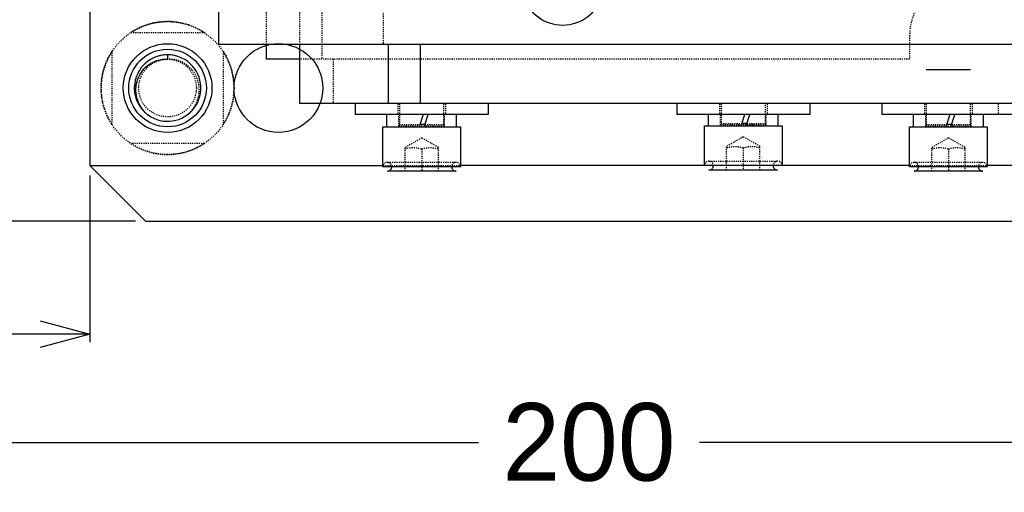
# Model space of a CAD drawing. Header units: millimetres. Extents: x -24622 to 57, y -1603 to 1112.
# Tile 178 of 219: x -715 to -626, y 791 to 833. Entities that reach past the tile are written whole.
import ezdxf

# ---------------------------------------------------------------- set-up
doc = ezdxf.new("R2010")
doc.units = ezdxf.units.MM
doc.linetypes.add('HIDDEN', pattern=[0.2, 0.1, -0.1])
doc.layers.add('02___PRT_ALL_AXES', color=7, linetype='Continuous')
doc.layers.add('DEFAULT_2', color=8, linetype='HIDDEN')
doc.dimstyles.new('7', dxfattribs={"dimtxt": 7, "dimasz": 4.5, "dimexe": 0.7, "dimexo": 0.9, "dimgap": 1.8, "dimtad": 0, "dimtxsty": 'Standard', "dimblk": 'OPEN30', "dimcen": 0, "dimclrd": 5, "dimclre": 3, "dimclrt": 256, "dimadec": 0, "dimazin": 2, "dimtm": 1e-09, "dimtfac": 0.6, "dimtofl": 0, "dimtmove": 0, "dimatfit": 3, "dimldrblk": 'OPEN30', "dimfxl": 1, "dimtolj": 1, "dimarcsym": 0})

# ---------------------------------------------------------------- blocks, each defined once
blk = doc.blocks.new('_Open30')
at = {"color": 0, "linetype": 'ByBlock', "lineweight": -2}
for p, q in [((-1, 0.268), (0, 0)), ((0, 0), (-1, -0.268)), ((0, 0), (-1, 0))]:
    blk.add_line(p, q, dxfattribs=at)
blk = doc.blocks.new('*D115')
at = {"color": 5, "linetype": 'ByBlock', "lineweight": -2}
for p, q in [((-779.817, 847.703), (-779.817, 852.203)), ((-779.817, 819.703), (-779.817, 843.203))]:
    blk.add_line(p, q, dxfattribs=at)
at = {"color": 3, "linetype": 'ByBlock', "lineweight": -2}
for p, q in [((-764.668, 847.703), (-780.517, 847.703)), ((-704.668, 815.203), (-780.517, 815.203))]:
    blk.add_line(p, q, dxfattribs=at)
at = {"layer": 'Defpoints', "color": 0, "linetype": 'ByBlock'}
for p in [(-779.817, 847.703), (-763.768, 847.703), (-703.768, 815.203)]:
    blk.add_point(p, dxfattribs=at)
at = {"color": 5, "linetype": 'ByBlock', "lineweight": -2, "xscale": 4.5, "yscale": 4.5, "zscale": 4.5}
for p, rotation in [((-779.817, 847.703), 90), ((-779.817, 815.203), 270)]:
    blk.add_blockref('_Open30', p, dxfattribs=dict(at, rotation=rotation))
at = {"linetype": 'ByBlock', "insert": (-779.817, 873.836), "char_height": 7, "attachment_point": 5, "rotation": 90}
blk.add_mtext('\\A1;32,5%%P10', dxfattribs=at)
blk = doc.blocks.new('*D116')
at = {"color": 3, "linetype": 'ByBlock', "lineweight": -2}
for p, q in [((-763.768, 838.803), (-763.768, 804.296)), ((-708.768, 819.303), (-708.768, 804.296))]:
    blk.add_line(p, q, dxfattribs=at)
at = {"color": 5, "linetype": 'ByBlock', "lineweight": -2}
for p, q in [((-759.268, 804.996), (-743.901, 804.996)), ((-713.268, 804.996), (-728.634, 804.996))]:
    blk.add_line(p, q, dxfattribs=at)
at = {"layer": 'Defpoints', "color": 0, "linetype": 'ByBlock'}
for p in [(-763.768, 839.703), (-708.768, 820.203), (-763.768, 804.996)]:
    blk.add_point(p, dxfattribs=at)
at = {"color": 5, "linetype": 'ByBlock', "lineweight": -2, "xscale": 4.5, "yscale": 4.5, "zscale": 4.5, "rotation": 180}
blk.add_blockref('_Open30', (-763.768, 804.996), dxfattribs=at)
at = {"color": 5, "linetype": 'ByBlock', "lineweight": -2, "xscale": 4.5, "yscale": 4.5, "zscale": 4.5}
blk.add_blockref('_Open30', (-708.768, 804.996), dxfattribs=at)
at = {"linetype": 'ByBlock', "insert": (-736.268, 804.996), "char_height": 7, "attachment_point": 5}
blk.add_mtext('\\A1;55', dxfattribs=at)
blk = doc.blocks.new('*D123')
at = {"color": 3, "linetype": 'ByBlock', "lineweight": -2}
for p, q in [((-763.768, 838.803), (-763.768, 794.537)), ((-563.768, 838.803), (-563.768, 794.537))]:
    blk.add_line(p, q, dxfattribs=at)
at = {"color": 5, "linetype": 'ByBlock', "lineweight": -2}
for p, q in [((-759.268, 795.237), (-673.734, 795.237)), ((-568.268, 795.237), (-653.801, 795.237))]:
    blk.add_line(p, q, dxfattribs=at)
at = {"layer": 'Defpoints', "color": 0, "linetype": 'ByBlock'}
for p in [(-763.768, 839.703), (-563.768, 839.703), (-563.768, 795.237)]:
    blk.add_point(p, dxfattribs=at)
at = {"color": 5, "linetype": 'ByBlock', "lineweight": -2, "xscale": 4.5, "yscale": 4.5, "zscale": 4.5, "rotation": 180}
blk.add_blockref('_Open30', (-763.768, 795.237), dxfattribs=at)
at = {"color": 5, "linetype": 'ByBlock', "lineweight": -2, "xscale": 4.5, "yscale": 4.5, "zscale": 4.5}
blk.add_blockref('_Open30', (-563.768, 795.237), dxfattribs=at)
at = {"linetype": 'ByBlock', "insert": (-663.768, 795.237), "char_height": 7, "attachment_point": 5}
blk.add_mtext('\\A1;200', dxfattribs=at)

msp = doc.modelspace()

# ---------------------------------------------------------------- linework, layer by layer
at = {"color": 7, "linetype": 'Continuous'}
for p, q in [((-697.137, 831.134), (-697.137, 839.703)), ((-708.768, 838.072), (-708.768, 820.203)), ((-597.137, 831.134), (-697.137, 831.134)), ((-692.847, 829.803), (-692.847, 831.134)), ((-689.847, 825.803), (-689.847, 831.134)), ((-681.868, 831.134), (-681.868, 825.803)), ((-678.971, 825.803), (-678.971, 831.134)), ((-701.768, 830.203), (-701.768, 829.803)), ((-689.847, 829.803), (-692.847, 829.803)), ((-633.347, 828.884), (-629.347, 828.884)), ((-599.36, 825.803), (-689.847, 825.803)), ((-684.847, 825.803), (-684.847, 824.803)), ((-672.847, 825.803), (-672.847, 824.803)), ((-655.847, 825.803), (-655.847, 824.803)), ((-643.847, 825.803), (-643.847, 824.803)), ((-637.347, 825.803), (-637.347, 824.803)), ((-672.847, 824.803), (-684.847, 824.803)), ((-681.997, 823.703), (-681.997, 824.803)), ((-678.71, 824.803), (-679.067, 823.703)), ((-678.627, 823.703), (-678.27, 824.803)), ((-675.697, 823.703), (-675.697, 824.803)), ((-643.847, 824.803), (-655.847, 824.803)), ((-652.997, 823.803), (-652.997, 824.803)), ((-650.034, 823.803), (-649.71, 824.803)), ((-649.594, 823.803), (-649.27, 824.803)), ((-646.697, 823.803), (-646.697, 824.803)), ((-614.847, 824.803), (-637.347, 824.803)), ((-634.497, 823.703), (-634.497, 824.803)), ((-631.21, 824.803), (-631.567, 823.703)), ((-631.127, 823.703), (-630.77, 824.803)), ((-628.197, 823.703), (-628.197, 824.803)), ((-682.347, 823.703), (-675.347, 823.703)), ((-682.347, 820.103), (-682.347, 823.703)), ((-678.562, 823.903), (-679.002, 823.903)), ((-675.347, 823.703), (-675.347, 820.103)), ((-653.347, 823.803), (-646.347, 823.803)), ((-653.347, 820.203), (-653.347, 823.803)), ((-649.529, 824.003), (-649.969, 824.003)), ((-646.347, 823.803), (-646.347, 820.203)), ((-634.847, 823.703), (-627.847, 823.703)), ((-634.847, 820.103), (-634.847, 823.703)), ((-631.062, 823.903), (-631.502, 823.903)), ((-627.847, 823.703), (-627.847, 820.103)), ((-708.768, 820.203), (-682.347, 820.203)), ((-703.768, 815.203), (-708.768, 820.203)), ((-675.347, 820.103), (-682.347, 820.103)), ((-675.747, 819.703), (-681.947, 819.703)), ((-634.847, 820.203), (-675.347, 820.203)), ((-646.747, 819.803), (-652.947, 819.803)), ((-627.847, 820.103), (-634.847, 820.103)), ((-628.247, 819.703), (-634.447, 819.703)), ((-588.768, 820.203), (-627.847, 820.203)), ((-703.768, 815.203), (-624.347, 815.203))]:
    msp.add_line(p, q, dxfattribs=at)
for centre, radius in [((-701.768, 827.203), 4), ((-691.768, 827.203), 4), ((-701.768, 827.203), 3.5)]:
    msp.add_circle(centre, radius, dxfattribs=at)
for centre, radius, start, end in [((-666.137, 836.634), 3.75, 124.49051, 55.55461), ((-701.768, 827.203), 3, 234, 231.6181), ((-701.653, 827.092), 2.982, 228.56376, 230.96216), ((-681.947, 820.103), 0.4, 270, 0.07448), ((-675.747, 820.103), 0.4, 179.92552, 270), ((-652.947, 820.203), 0.4, 270, 0.07448), ((-646.747, 820.203), 0.4, 179.92552, 270), ((-634.447, 820.103), 0.4, 270, 0.07448), ((-628.247, 820.103), 0.4, 179.92552, 270)]:
    msp.add_arc(centre, radius, start, end, dxfattribs=at)
at = {"color": 7, "linetype": 'Continuous', "start_tangent": (-0.749702, 0.661776), "end_tangent": (0.998132, -0.061099)}
msp.add_spline([(-703.626, 824.857), (-704.183, 825.515), (-704.526, 826.307), (-704.62, 827.164), (-704.568, 827.594), (-704.452, 828.01), (-704.036, 828.765), (-703.407, 829.353), (-703.03, 829.565), (-702.624, 829.713), (-701.768, 829.803)], degree=3, dxfattribs=at)
at = {"layer": '02___PRT_ALL_AXES', "color": 8, "linetype": 'HIDDEN'}
msp.add_circle((-701.768, 827.203), 6, dxfattribs=at)
at = {"layer": 'DEFAULT_2', "color": 8, "linetype": 'HIDDEN'}
for p, q in [((-687.847, 865.603), (-687.847, 829.803)), ((-692.847, 831.134), (-692.847, 864.134)), ((-689.847, 831.134), (-689.847, 864.134)), ((-682.31, 864.134), (-682.31, 831.134)), ((-705.084, 832.203), (-698.451, 832.203)), ((-634.847, 831.953), (-634.847, 829.803)), ((-706.768, 823.887), (-706.768, 830.52)), ((-696.768, 830.52), (-696.768, 823.887)), ((-634.847, 829.803), (-689.847, 829.803)), ((-686.847, 829.803), (-686.847, 825.803)), ((-680.997, 825.803), (-680.997, 824.803)), ((-680.847, 825.803), (-680.847, 823.903)), ((-676.847, 823.903), (-676.847, 825.803)), ((-676.697, 825.803), (-676.697, 824.803)), ((-651.997, 825.803), (-651.997, 824.803)), ((-651.847, 825.803), (-651.847, 824.003)), ((-647.847, 824.003), (-647.847, 825.803)), ((-647.697, 825.803), (-647.697, 824.803)), ((-633.497, 825.803), (-633.497, 824.803)), ((-633.347, 825.803), (-633.347, 823.903)), ((-629.347, 823.903), (-629.347, 825.803)), ((-629.197, 825.803), (-629.197, 824.803)), ((-626.847, 825.803), (-626.847, 824.803)), ((-680.897, 823.771), (-680.897, 824.803)), ((-676.797, 823.771), (-676.797, 824.803)), ((-651.897, 823.871), (-651.897, 824.803)), ((-647.797, 823.871), (-647.797, 824.803)), ((-633.397, 823.771), (-633.397, 824.803)), ((-629.297, 823.771), (-629.297, 824.803)), ((-676.797, 823.771), (-680.897, 823.771)), ((-680.847, 823.903), (-679.002, 823.903)), ((-677.795, 823.771), (-678.603, 823.769)), ((-678.562, 823.903), (-676.847, 823.903)), ((-647.797, 823.871), (-651.897, 823.871)), ((-651.847, 824.003), (-649.969, 824.003)), ((-648.771, 823.871), (-649.57, 823.869)), ((-649.529, 824.003), (-647.847, 824.003)), ((-629.297, 823.771), (-633.397, 823.771)), ((-633.347, 823.903), (-631.502, 823.903)), ((-630.295, 823.771), (-631.103, 823.769)), ((-631.062, 823.903), (-629.347, 823.903)), ((-678.847, 822.703), (-680.347, 821.837)), ((-677.347, 821.837), (-678.847, 822.703)), ((-649.847, 822.803), (-651.347, 821.937)), ((-648.347, 821.937), (-649.847, 822.803)), ((-631.347, 822.703), (-632.847, 821.837)), ((-629.847, 821.837), (-631.347, 822.703)), ((-698.451, 822.203), (-705.084, 822.203)), ((-680.347, 819.703), (-680.347, 821.837)), ((-678.847, 821.703), (-678.847, 819.703)), ((-677.347, 819.703), (-677.347, 821.837)), ((-651.347, 819.803), (-651.347, 821.937)), ((-649.847, 821.803), (-649.847, 819.803)), ((-648.347, 819.803), (-648.347, 821.937)), ((-632.847, 819.703), (-632.847, 821.837)), ((-631.347, 821.703), (-631.347, 819.703)), ((-629.847, 819.703), (-629.847, 821.837)), ((-681.924, 820.503), (-675.77, 820.503)), ((-652.924, 820.603), (-646.77, 820.603)), ((-634.424, 820.503), (-628.27, 820.503)), ((-682.347, 820.203), (-675.347, 820.203)), ((-634.847, 820.203), (-627.847, 820.203))]:
    msp.add_line(p, q, dxfattribs=at)
msp.add_circle((-701.768, 827.203), 2.6, dxfattribs=at)
for centre, radius, start, end in [((-629.847, 831.953), 5, 90, 180), ((-701.768, 827.203), 6, 56.44269, 123.55731), ((-701.768, 827.203), 6, 146.44269, 213.55731), ((-701.768, 827.203), 6, 326.44269, 33.55731), ((-701.764, 827.2), 3.005, 133.97638, 141.65393), ((-701.772, 827.212), 2.99, 115.87503, 117.00042), ((-701.769, 827.209), 2.994, 103.46813, 107.30699), ((-701.771, 827.217), 2.985, 102.89688, 103.46664), ((-701.766, 827.192), 3.011, 76.52687, 102.88038), ((-701.764, 827.201), 3.004, 148.13217, 154.71113), ((-701.764, 827.202), 3.004, 161.25129, 167.84328), ((-701.762, 827.203), 3.006, 173.83409, 180.00492), ((-701.774, 827.203), 2.994, 180.00885, 180.82303), ((-701.778, 827.203), 2.99, 180.82303, 181.63574), ((-701.763, 827.204), 3.004, 186.88363, 193.78456), ((-701.772, 827.204), 3.005, 346.21691, 353.12568), ((-701.773, 827.203), 3.006, 359.99474, 6.1563), ((-701.757, 827.203), 2.99, 358.36426, 359.1768), ((-701.761, 827.203), 2.994, 359.17679, 359.99115), ((-701.761, 827.206), 3.007, 200.35796, 206.89686), ((-701.774, 827.206), 3.007, 333.11159, 339.59684), ((-701.759, 827.213), 3.013, 225.87795, 229.28497), ((-701.764, 827.207), 3.005, 229.28535, 230.88115), ((-701.771, 827.207), 3.005, 308.96332, 310.7074), ((-701.776, 827.213), 3.013, 310.71467, 314.12553), ((-701.772, 827.197), 2.992, 231.30895, 232.90927), ((-701.768, 827.203), 3, 231.6181, 231.6806), ((-701.768, 827.203), 3, 231.6806, 234), ((-701.78, 827.187), 2.98, 232.90957, 233.99965), ((-701.756, 827.187), 2.98, 306.00036, 307.09699), ((-701.763, 827.196), 2.992, 307.09726, 308.672), ((-681.047, 823.903), 0.2, 318.59038, 0), ((-676.647, 823.903), 0.2, 180, 221.40459), ((-652.047, 824.003), 0.2, 318.59038, 0), ((-647.647, 824.003), 0.2, 180, 221.40487), ((-633.547, 823.903), 0.2, 318.59038, 0), ((-629.147, 823.903), 0.2, 180, 221.40459), ((-701.768, 827.203), 6, 236.44269, 303.55731), ((-681.947, 820.103), 0.4, 0.07448, 180), ((-675.747, 820.103), 0.4, 0, 179.92552), ((-652.947, 820.203), 0.4, 0.07448, 180), ((-646.747, 820.203), 0.4, 0, 179.92552), ((-634.447, 820.103), 0.4, 0.07448, 180), ((-628.247, 820.103), 0.4, 0, 179.92552)]:
    msp.add_arc(centre, radius, start, end, dxfattribs=at)
for points, start_tangent, end_tangent in [([(-700.004, 824.776), (-699.411, 825.423), (-699.035, 826.216), (-698.913, 827.085), (-698.954, 827.523), (-699.062, 827.95), (-699.47, 828.726), (-700.102, 829.335), (-700.483, 829.555), (-700.895, 829.709), (-701.768, 829.803)], (0.776742, 0.629819), (-0.998132, -0.061099)), ([(-680.347, 821.703), (-679.597, 821.837), (-678.847, 821.703)], (0.948683, 0.316228), (0.948683, -0.316228)), ([(-678.847, 821.703), (-678.097, 821.837), (-677.347, 821.703)], (0.948683, 0.316228), (0.948683, -0.316228)), ([(-651.347, 821.803), (-650.597, 821.937), (-649.847, 821.803)], (0.948683, 0.316228), (0.948683, -0.316228)), ([(-649.847, 821.803), (-649.097, 821.937), (-648.347, 821.803)], (0.948683, 0.316228), (0.948683, -0.316228)), ([(-632.847, 821.703), (-632.097, 821.837), (-631.347, 821.703)], (0.948683, 0.316228), (0.948683, -0.316228)), ([(-631.347, 821.703), (-630.597, 821.837), (-629.847, 821.703)], (0.948683, 0.316228), (0.948683, -0.316228))]:
    msp.add_spline(points, degree=3, dxfattribs=dict(at, start_tangent=start_tangent, end_tangent=end_tangent))

# ---------------------------------------------------------------- dimensions: what is measured, and where the dimension line sits
at = {"color": 5, "linetype": 'ByBlock'}
dim = msp.add_linear_dim(base=(-779.817, 847.703), p1=(-703.768, 815.203), p2=(-763.768, 847.703), angle=90, text='<>%%P10', dimstyle='7', dxfattribs=at)
dim.commit()
dim.dimension.update_dxf_attribs({"geometry": '*D115', "text_midpoint": (-779.817, 873.836)})
for base, p1, p2, picture, middle in [((-763.768, 804.996), (-708.768, 820.203), (-763.768, 839.703), '*D116', (-736.268, 804.996)), ((-563.768, 795.237), (-763.768, 839.703), (-563.768, 839.703), '*D123', (-663.768, 795.237))]:
    dim = msp.add_linear_dim(base=base, p1=p1, p2=p2, angle=180, dimstyle='7', dxfattribs=at)
    dim.commit()
    dim.dimension.update_dxf_attribs({"geometry": picture, "text_midpoint": middle, "dimtype": 160})

doc.saveas('drawing.dxf')
